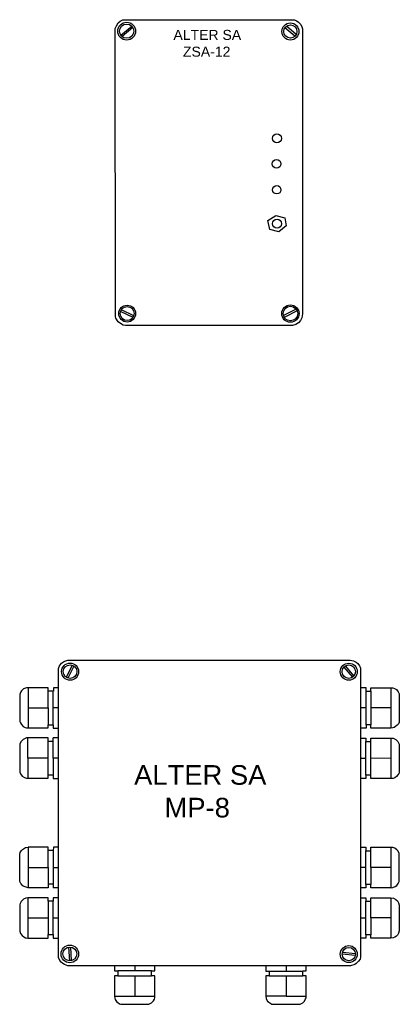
# Model space of a CAD drawing. Header units: millimetres. Extents: x -70269 to 35056, y -51814 to 48966.
# Tile 151 of 256: x -69666 to -69439, y 31619 to 32208. Entities that reach past the tile are written whole.
import ezdxf

# ---------------------------------------------------------------- set-up
doc = ezdxf.new("R2010")
doc.units = ezdxf.units.MM
doc.layers.add('ALTER_detekcja_gazu', color=6, linetype='Continuous')
doc.styles.get("Standard").update_dxf_attribs({"font": 'arial.ttf'})

# ---------------------------------------------------------------- blocks, each defined once
blk = doc.blocks.new('zw$937')
for p, q in [((222.5, 1926.9), (228.7, 1941.6)), ((222.5, 269.4), (222.5, 1926.9)), ((228.7, 1941.6), (240.5, 1956.9)), ((240.5, 1956.9), (251, 1964.6)), ((251, 1964.6), (259.1, 1969.3)), ((259.1, 1969.3), (275.9, 1975.1)), ((302.3, 1945.7), (267.9, 1875.9)), ((275.9, 1975.1), (1897.6, 1975.1)), ((311.7, 1940.9), (277.1, 1871.4)), ((1861.4, 1934), (1910.9, 1876.1)), ((1870, 1941.2), (1918.9, 1882.9)), ((1897.6, 1975.1), (1918, 1970.8)), ((1918, 1970.8), (1933.2, 1962.6)), ((1933.2, 1962.6), (1941.4, 1955.4)), ((1941.4, 1955.4), (1952.1, 1942)), ((1952.1, 1942), (1956, 1933.5)), ((1956, 1933.5), (1957.9, 1928.3)), ((1957.9, 1928.3), (1957.9, 276.1)), ((22.6, 1809.4), (15, 1802.8)), ((32.8, 1814.2), (22.6, 1809.4)), ((39.7, 1816.2), (32.8, 1814.2)), ((48.2, 1816.2), (39.7, 1816.2)), ((163.6, 1816.2), (48.2, 1816.2)), ((48.2, 1816.2), (48.2, 1586)), ((163.6, 1701.1), (163.6, 1816.2)), ((222.5, 1816.3), (193.5, 1816.3)), ((193.5, 1816.3), (193.5, 1796.5)), ((1957.9, 1816.8), (1988.2, 1816.8)), ((1988.2, 1816.8), (1988.2, 1796)), ((2017.1, 1796), (2017.1, 1816.5)), ((2017.1, 1816.5), (2132.5, 1816.5)), ((2132.5, 1816.5), (2132.5, 1584.8)), ((2132.5, 1816.5), (2142.7, 1816.1)), ((2142.7, 1816.1), (2152.3, 1812.8)), ((2152.3, 1812.8), (2163.5, 1805.5)), ((2.6, 1783.7), (0.8, 1777.8)), ((0.8, 1777.8), (0.8, 1622.2)), ((6.1, 1792.3), (2.6, 1783.7)), ((10.2, 1797.7), (6.1, 1792.3)), ((15, 1802.8), (10.2, 1797.7)), ((193.5, 1796.5), (163.6, 1796.5)), ((192.3, 1604.2), (192.3, 1796.5)), ((1988.2, 1796), (2017.1, 1796)), ((1989.4, 1603.2), (1989.4, 1796)), ((2017.1, 1796), (2017.1, 1603.2)), ((2163.5, 1805.5), (2174, 1793.2)), ((2174, 1793.2), (2179.9, 1781.6)), ((2179.9, 1781.6), (2179.9, 1629.6)), ((48.2, 1701.1), (163.6, 1701.1)), ((163.6, 1701.1), (163.6, 1604.2)), ((222.5, 1701.3), (192.3, 1701.3)), ((1989.4, 1701.2), (1957.9, 1701.2)), ((2132.5, 1700.6), (2017.1, 1700.6)), ((0.8, 1622.2), (4.3, 1614.2)), ((4.3, 1614.2), (9.6, 1604.7)), ((9.6, 1604.7), (20.1, 1594.5)), ((20.1, 1594.5), (32.2, 1588.4)), ((32.2, 1588.4), (39.8, 1586)), ((39.8, 1586), (163.6, 1586)), ((163.6, 1586), (163.6, 1604.2)), ((163.6, 1604.2), (192.3, 1604.2)), ((192.3, 1604.2), (192.3, 1585.2)), ((192.3, 1585.2), (222.5, 1585.2)), ((1989.4, 1584.5), (1957.9, 1584.5)), ((2017.5, 1603.2), (1989.4, 1603.2)), ((1989.4, 1603.2), (1989.4, 1584.5)), ((2017.5, 1584.8), (2017.5, 1603.2)), ((2132.5, 1584.8), (2017.5, 1584.8)), ((2142.5, 1585.5), (2132.5, 1584.8)), ((2150.3, 1588.7), (2142.5, 1585.5)), ((2159.1, 1593.5), (2150.3, 1588.7)), ((2168.3, 1601.6), (2159.1, 1593.5)), ((2174.9, 1610.1), (2168.3, 1601.6)), ((2179.3, 1619.3), (2174.9, 1610.1)), ((2179.9, 1629.6), (2179.3, 1619.3)), ((31.1, 1525.4), (20.3, 1519.7)), ((39.5, 1528.9), (31.1, 1525.4)), ((47.7, 1528.9), (39.5, 1528.9)), ((163.6, 1528.9), (47.7, 1528.9)), ((47.8, 1412.5), (47.7, 1528.9)), ((163.6, 1508), (163.6, 1528.9)), ((222.5, 1528.4), (193.1, 1528.4)), ((193.1, 1412.5), (193.1, 1528.4)), ((1957.9, 1526.8), (1987.8, 1526.8)), ((1987.8, 1526.8), (1987.8, 1508.3)), ((2016.8, 1508.3), (2016.8, 1527.5)), ((2016.8, 1527.5), (2132.4, 1527.5)), ((2132.4, 1527.5), (2145.2, 1526.7)), ((2132.4, 1527.5), (2132.4, 1295)), ((2145.2, 1526.7), (2160.9, 1519)), ((9.2, 1507.9), (1.5, 1494.8)), ((1.5, 1494.8), (1.5, 1331.7)), ((14.1, 1514.2), (9.2, 1507.9)), ((20.3, 1519.7), (14.1, 1514.2)), ((193.1, 1508), (163.6, 1508)), ((164.2, 1315.8), (164.2, 1508)), ((1987.8, 1508.3), (2016.8, 1508.3)), ((1988.4, 1314.2), (1988.4, 1508.3)), ((2016.4, 1314.2), (2016.4, 1508.3)), ((2160.9, 1519), (2171.6, 1508.1)), ((2171.6, 1508.1), (2175.8, 1501.1)), ((2175.8, 1501.1), (2179.5, 1493.1)), ((2179.5, 1493.1), (2179.5, 1332.7)), ((164.2, 1412.5), (47.8, 1412.5)), ((47.8, 1412.5), (47.8, 1296.5)), ((222.5, 1412.5), (193.1, 1412.5)), ((193.1, 1412.5), (193.1, 1315.8)), ((1988.4, 1411.2), (1957.9, 1411.2)), ((2132.4, 1411.3), (2016.4, 1411.2)), ((1.5, 1331.7), (5.5, 1322.2)), ((5.5, 1322.2), (15.2, 1309)), ((15.2, 1309), (28.6, 1300.8)), ((28.6, 1300.8), (39.5, 1297.1)), ((164.2, 1296.5), (164.2, 1315.8)), ((164.2, 1315.8), (193.2, 1315.8)), ((193.2, 1315.8), (193.2, 1296.4)), ((2016.4, 1314.2), (1988.4, 1314.2)), ((1988.4, 1314.2), (1988.4, 1294.8)), ((2016.4, 1295), (2016.4, 1314.2)), ((2154.2, 1300.3), (2144.6, 1296.1)), ((2164.7, 1307.5), (2154.2, 1300.3)), ((2172.5, 1316.5), (2164.7, 1307.5)), ((2176.7, 1324.3), (2172.5, 1316.5)), ((2179.5, 1332.7), (2176.7, 1324.3)), ((39.5, 1297.1), (44.3, 1296.5)), ((44.3, 1296.5), (164.2, 1296.5)), ((193.2, 1296.4), (222.5, 1296.4)), ((1988.4, 1294.8), (1957.9, 1294.8)), ((2136.9, 1295), (2016.4, 1295)), ((2144.6, 1296.1), (2136.9, 1295)), ((0, 860.9), (3.5, 870.6)), ((0, 710.4), (0, 860.9)), ((3.5, 870.6), (9.8, 881.8)), ((9.8, 881.8), (17.1, 888.8)), ((17.1, 888.8), (27.2, 896.5)), ((27.2, 896.5), (33.7, 899.4)), ((33.7, 899.4), (37.1, 900.1)), ((37.1, 900.1), (48, 901)), ((163.7, 901), (48, 901)), ((48, 901), (48, 784.5)), ((163.7, 882.2), (163.7, 901)), ((163.7, 784.5), (163.7, 882.2)), ((193.3, 881.8), (163.7, 881.8)), ((193.4, 901.5), (193.3, 881.8)), ((193.3, 881.8), (193.3, 784.5)), ((222.5, 900.8), (193.4, 901.5)), ((1957.9, 900.8), (1987.9, 900.8)), ((1987.9, 900.8), (1987.9, 880.8)), ((1987.9, 880.8), (2016.9, 880.8)), ((1988.2, 688.3), (1988.2, 880.8)), ((2016.3, 785), (2016.3, 880.8)), ((2016.9, 880.8), (2016.9, 900.9)), ((2016.9, 900.9), (2132.2, 900.9)), ((2132.2, 900.9), (2132.2, 669.1)), ((2143.6, 900.3), (2132.2, 900.3)), ((2154.2, 896.3), (2143.6, 900.3)), ((2165.7, 887.1), (2154.2, 896.3)), ((2173.9, 878.4), (2165.7, 887.1)), ((2179, 865.9), (2173.9, 878.4)), ((2180.4, 857.7), (2179, 865.9)), ((2180.4, 711.9), (2180.4, 857.7)), ((48, 784.5), (163.7, 784.5)), ((48, 784.5), (48, 669.2)), ((163.7, 784.5), (163.7, 669.2)), ((193.3, 784.5), (222.5, 784.5)), ((193.3, 784.5), (193.3, 688.3)), ((1988.2, 784.6), (1957.9, 784.6)), ((2017.3, 785), (2016.3, 785)), ((2016.3, 785), (2016.3, 688.3)), ((2132.2, 785), (2017.3, 785)), ((1.4, 704.6), (0, 710.4)), ((6.1, 693.7), (1.4, 704.6)), ((8.7, 690.9), (6.1, 693.7)), ((18, 680.7), (8.7, 690.9)), ((26, 675), (18, 680.7)), ((193.3, 689), (163.7, 689)), ((193.3, 688.3), (193.3, 668.4)), ((2017, 688.3), (1988.2, 688.3)), ((1988.2, 688.3), (1988.2, 668.1)), ((2017, 669.1), (2017, 688.3)), ((2156.7, 675.6), (2165.6, 682.4)), ((2165.6, 682.4), (2173.7, 692.7)), ((2173.7, 692.7), (2179.3, 705.2)), ((2179.3, 705.2), (2180.4, 711.9)), ((42.3, 669.6), (26, 675)), ((48, 669.2), (42.3, 669.6)), ((163.7, 669.2), (48, 669.2)), ((222.5, 668.4), (193.3, 668.4)), ((1988.2, 668.1), (1957.9, 668.1)), ((2132.2, 669.1), (2017, 669.1)), ((2132.2, 669.1), (2143.8, 669.6)), ((2143.8, 669.6), (2156.7, 675.6)), ((3.2, 578.6), (0.3, 569.9)), ((0.3, 569.9), (0.3, 420.1)), ((8.3, 589.7), (3.2, 578.6)), ((14.6, 596.3), (8.3, 589.7)), ((22.8, 603.7), (14.6, 596.3)), ((35.8, 609.6), (22.8, 603.7)), ((47.6, 610.2), (35.8, 609.6)), ((163.6, 610.2), (47.6, 610.2)), ((47.6, 610.2), (47.6, 379.2)), ((163.6, 591.6), (163.6, 610.2)), ((193, 591.6), (163.6, 591.6)), ((163.6, 591.6), (163.6, 399.8)), ((192.7, 399.8), (192.7, 591.6)), ((222.5, 610.2), (193, 610.2)), ((193, 610.2), (193, 591.6)), ((1957.9, 611.1), (1987.6, 611.1)), ((1987.6, 611.1), (1987.6, 591.4)), ((1987.6, 591.4), (2016.6, 591.4)), ((1988.6, 398.7), (1988.6, 591.4)), ((2016.1, 495.3), (2016.1, 591.4)), ((2016.6, 591.4), (2016.6, 611.6)), ((2016.6, 611.6), (2132.5, 611.6)), ((2132.5, 611.6), (2132.5, 379)), ((2132.5, 611.6), (2147.9, 608.9)), ((2147.9, 608.9), (2160.1, 602)), ((2160.1, 602), (2169.5, 593)), ((2169.5, 593), (2176.4, 582.3)), ((2176.4, 582.3), (2180.2, 568.9)), ((2180.2, 568.9), (2180.2, 422)), ((163.6, 494.2), (47.6, 494.7)), ((222.5, 494.6), (192.7, 494.6)), ((1988.6, 495), (1957.9, 495)), ((2017.1, 495.3), (2016.1, 495.3)), ((2016.1, 495.3), (2016.1, 398.7)), ((2132.5, 495.3), (2017.1, 495.3)), ((0.3, 420.1), (4.7, 406.7)), ((4.7, 406.7), (13.6, 394)), ((163.5, 379.2), (163.5, 399.8)), ((163.5, 399.8), (192.7, 399.8)), ((192.7, 399.8), (192.7, 379.4)), ((2016.9, 398.7), (1988.6, 398.7)), ((1988.6, 398.7), (1988.6, 379)), ((2016.9, 379), (2016.9, 398.7)), ((2169.7, 397.4), (2164.2, 390.9)), ((2176.6, 407.6), (2169.7, 397.4)), ((2180.2, 422), (2176.6, 407.6)), ((13.6, 394), (23.5, 386.7)), ((23.5, 386.7), (33.4, 381.9)), ((33.4, 381.9), (36.8, 380.8)), ((36.8, 380.8), (47.6, 379.2)), ((47.6, 379.2), (163.5, 379.2)), ((192.7, 379.4), (222.5, 379.4)), ((1988.6, 379), (1957.9, 379)), ((2132.5, 379), (2016.9, 379)), ((2144.8, 380.7), (2132.5, 379)), ((2154.2, 385), (2144.8, 380.7)), ((2164.2, 390.9), (2154.2, 385)), ((280.4, 327.8), (286.2, 249.4)), ((291.1, 328.5), (296.6, 250.3)), ((1927.6, 280), (1852.1, 288)), ((1928.3, 290.5), (1853.5, 298)), ((230.9, 251.5), (222.5, 269.4)), ((238.4, 242.3), (230.9, 251.5)), ((247.4, 234.5), (238.4, 242.3)), ((258, 227.6), (247.4, 234.5)), ((276.5, 220.5), (258, 227.6)), ((1924.7, 229.2), (1900.2, 220.5)), ((1932.3, 233.7), (1924.7, 229.2)), ((1945.9, 247.3), (1932.3, 233.7)), ((1954.6, 258.9), (1945.9, 247.3)), ((1957.8, 270.1), (1954.6, 258.9)), ((1957.9, 276.1), (1957.8, 270.1)), ((1900.2, 220.5), (276.5, 220.5)), ((545.2, 220.5), (545.2, 191.4)), ((545.2, 191.4), (564.7, 191.4)), ((564.7, 191.4), (564.7, 163.3)), ((757.2, 191.2), (564.7, 191.2)), ((662, 220.5), (662, 191.2)), ((757.2, 162.8), (757.2, 191.2)), ((757.2, 191.2), (777.2, 191.2)), ((777.2, 191.2), (777.2, 220.5)), ((1413.2, 220.5), (1413.2, 191.1)), ((1413.2, 191.1), (1433.8, 191.1)), ((1433.8, 191.1), (1433.8, 163.2)), ((1433.8, 191.1), (1625.7, 191.1)), ((1529.7, 220.5), (1529.7, 191.1)), ((1625.7, 163), (1625.7, 191.9)), ((1625.7, 191.9), (1645.4, 191.9)), ((1645.4, 191.9), (1645.4, 220.5)), ((564.7, 163.3), (545.5, 163.3)), ((545.5, 163.3), (545.5, 47.2)), ((564.7, 163.3), (757.2, 163.3)), ((661, 163.3), (661.2, 47.2)), ((776.8, 162.8), (757.2, 162.8)), ((776.8, 47.2), (776.8, 162.8)), ((1433.8, 163.2), (1413.9, 163.2)), ((1413.9, 163.2), (1413.9, 47.8)), ((1433.8, 163.2), (1625.7, 163.2)), ((1529.7, 163.2), (1529.7, 47.5)), ((1645.3, 163), (1625.7, 163)), ((1645.3, 47.5), (1645.3, 163)), ((545.5, 47.2), (776.8, 47.2)), ((545.5, 47.2), (546.6, 36)), ((546.6, 36), (549.3, 27.7)), ((549.3, 27.7), (556.8, 16.1)), ((556.8, 16.1), (563.6, 9.5)), ((563.6, 9.5), (573.9, 3.2)), ((573.9, 3.2), (580.6, 0.3)), ((580.6, 0.3), (742.4, 0.3)), ((742.4, 0.3), (757.7, 8.7)), ((757.7, 8.7), (767.8, 19.8)), ((767.8, 19.8), (773.7, 30)), ((773.7, 30), (776.5, 37.7)), ((776.5, 37.7), (776.5, 47.2)), ((1413.9, 47.8), (1416, 30.7)), ((1529.7, 47.5), (1413.9, 47.5)), ((1416, 30.7), (1422.8, 19)), ((1422.8, 19), (1430.1, 11.5)), ((1430.1, 11.5), (1448.5, 0)), ((1529.7, 47.5), (1645.3, 47.5)), ((1611.5, 0), (1626.9, 9.2)), ((1626.9, 9.2), (1635.9, 18.7)), ((1635.9, 18.7), (1642.4, 30.7)), ((1642.4, 30.7), (1644.7, 36.9)), ((1644.7, 36.9), (1645.3, 47.5)), ((1448.5, 0), (1611.5, 0))]:
    blk.add_line(p, q)
for centre, radius in [((289.6, 1908.6), 49.1), ((289.6, 1908.6), 39.2), ((1890, 1908.4), 48.8), ((1890, 1908.4), 38.4), ((288.1, 289), 50.7), ((288.1, 289), 39.6), ((1890.3, 288), 48.9), ((1890.3, 288), 38.2)]:
    blk.add_circle(centre, radius)
at = {"insert": (657.3, 1372.2), "char_height": 112.5, "width": 788.737, "attachment_point": 1}
blk.add_mtext('{ALTER SA\\P    MP-8}', dxfattribs=at)
blk = doc.blocks.new('A$C262F6BEF')
for p, q in [((4.23, 111.74), (5.38, 112.16)), ((5.38, 112.16), (175.87, 112.16)), ((175.87, 112.16), (178.11, 111.67)), ((0, 107.31), (0.67, 108.57)), ((0, 106.49), (0, 107.31)), ((0, 5.53), (0, 106.49)), ((0.67, 108.57), (1.26, 109.5)), ((1.26, 109.5), (1.94, 110.18)), ((1.94, 110.18), (2.88, 111.05)), ((2.88, 111.05), (4.23, 111.74)), ((8.88, 108.38), (3.95, 102.49)), ((9.89, 107.62), (4.83, 101.66)), ((173.1, 108.4), (176.87, 100.72)), ((174.12, 108.96), (178.03, 101.25)), ((178.11, 111.67), (179.71, 111.04)), ((179.71, 111.04), (181.23, 109.79)), ((181.23, 109.79), (182.1, 108.1)), ((182.1, 108.1), (182.74, 106.08)), ((182.74, 106.08), (182.74, 6.19)), ((116.99, 96.18), (118.47, 101.49)), ((118.47, 101.49), (123.25, 102.46)), ((123.25, 102.46), (126.82, 98)), ((120.12, 91.31), (116.99, 96.18)), ((126.82, 98), (125.32, 92.61)), ((125.32, 92.61), (120.12, 91.31)), ((3.98, 10.09), (9.39, 3.51)), ((4.74, 10.65), (10.09, 4.17)), ((176.93, 11.22), (173.4, 3.74)), ((177.92, 10.76), (174.34, 3.28)), ((182.74, 6.19), (182.53, 4.88)), ((0.12, 4.6), (0, 5.53)), ((0.33, 4.17), (0.12, 4.6)), ((0.93, 3.07), (0.33, 4.17)), ((1.92, 1.93), (0.93, 3.07)), ((3.58, 0.85), (1.92, 1.93)), ((5.29, 0), (3.58, 0.85)), ((177.58, 0.22), (5.29, 0)), ((178.49, 0.47), (177.58, 0.22)), ((180.5, 1.85), (178.49, 0.47)), ((181.67, 3.21), (180.5, 1.85)), ((182.53, 4.88), (181.67, 3.21))]:
    blk.add_line(p, q)
for centre, major_axis, start_param, end_param in [((7.06, 104.89), (5.11, 0), 1.570791, 7.853976), ((7.06, 104.89), (3.93, 0), 1.570781, 7.853966), ((175.68, 104.9), (-5.19, 0), -1.570794, 4.712391), ((175.68, 104.9), (-4.35, 0), -1.570793, 4.712392), ((70.94, 96.82), (-2.67, 0), -1.570789, 4.712396), ((86.19, 96.65), (-2.6, 0), -1.570792, 4.712393), ((101.63, 96.71), (2.53, 0), 1.570790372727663, 7.853975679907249), ((121.96, 96.9), (2.69, 0), 1.570775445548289, 7.853960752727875), ((6.85, 6.94), (5.34, 0), 1.570793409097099, 7.853978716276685), ((175.68, 7.23), (5.03, 0), 1.570781, 7.853966), ((6.85, 6.94), (-4.26, 0), -1.570791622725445, 4.712393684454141), ((175.68, 7.23), (-4.18, 0), -1.570788, 4.712397)]:
    blk.add_ellipse(centre, major_axis=major_axis, ratio=1, start_param=start_param, end_param=end_param)
at = {"width": 1}
for s, p in [('ALTER SA', (12.09, 34.91)), ('ZSA-12', (22.11, 40.6))]:
    blk.add_text(s, height=6, rotation=90, dxfattribs=at).set_placement(p)

msp = doc.modelspace()

# ---------------------------------------------------------------- block references
at = {"layer": 'ALTER_detekcja_gazu', "color": 1, "rotation": 270}
msp.add_blockref('A$C262F6BEF', (-69608.78, 32207.62, 20454.32), dxfattribs=at)
at = {"layer": 'ALTER_detekcja_gazu', "color": 1, "xscale": 0.1041841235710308, "yscale": 0.1041841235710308, "zscale": 0.1041841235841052}
msp.add_blockref('zw$937', (-69665.87, 31619.09, 20454.32), dxfattribs=at)

doc.saveas('drawing.dxf')
